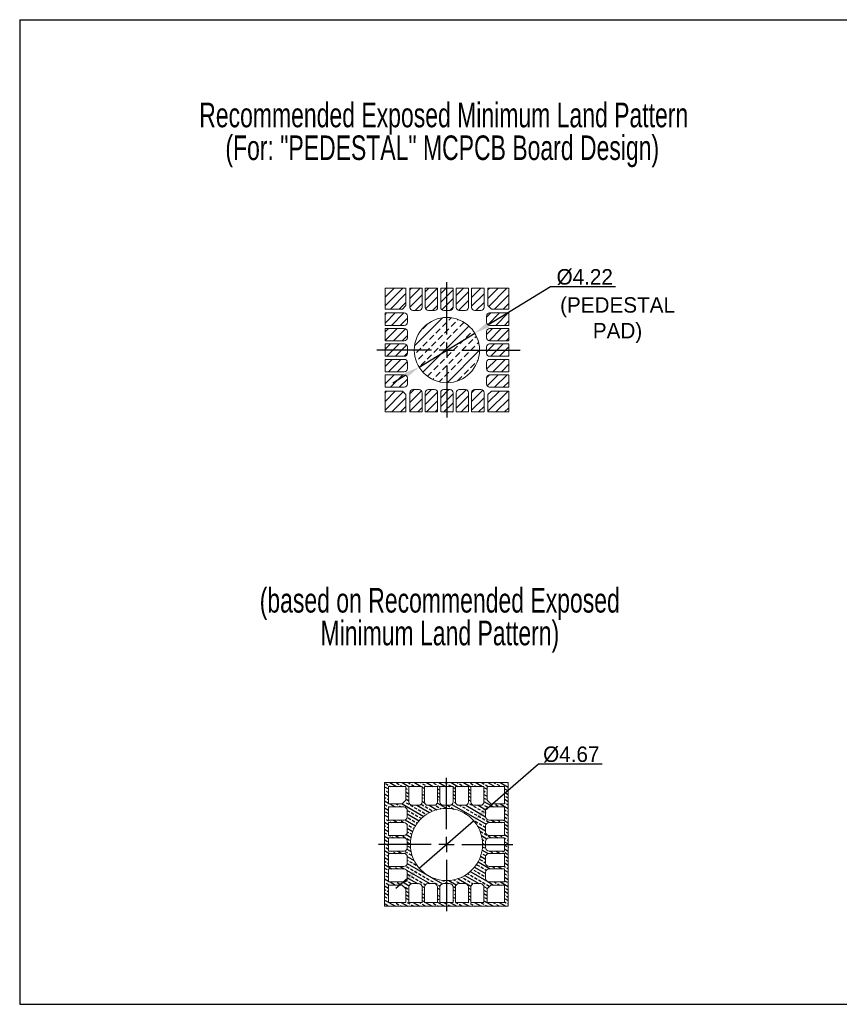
# Model space of a CAD drawing. Header units: millimetres. Extents: x 0 to 129, y 0 to 64.
# Tile 1 of 2: x 0 to 53, y 0 to 64. Entities that reach past the tile are written whole.
import ezdxf

# ---------------------------------------------------------------- set-up
doc = ezdxf.new("R2010")
doc.units = ezdxf.units.MM
doc.layers.add('DIMENSION', color=3, linetype='Continuous')
doc.layers.add('Hatch', color=5, linetype='Continuous')
doc.styles.add('SLDTEXTSTYLE0', font='TXT', dxfattribs={"width": 0.7})
doc.styles.get("Standard").update_dxf_attribs({"font": 'txt', "height": 1})
doc.dimstyles.new('ISO-25', dxfattribs={"dimtxt": 1, "dimasz": 1, "dimexe": 1.25, "dimexo": 0.625, "dimgap": 0.125, "dimtad": 1, "dimtih": 1, "dimtoh": 1, "dimzin": 0, "dimdsep": 46, "dimtxsty": 'Standard', "dimcen": 2.5, "dimadec": 0, "dimazin": 0, "dimtfac": 1, "dimtmove": 0, "dimatfit": 3, "dimfxl": 1, "dimtzin": 0, "dimarcsym": 0})
pattern_1 = [(45, (-207.82478, -91.9822), (-0.280633, 0.280633), [])]

# ---------------------------------------------------------------- blocks, each defined once
blk = doc.blocks.new('SW_NOTE_0')
at = {"layer": 'DIMENSION', "color": 0, "char_height": 1.5875, "attachment_point": 2, "style": 'SLDTEXTSTYLE0'}
for s, insert in [('Recommended Exposed Minimum Land Pattern', (20.811, 2.046)), ('(For: "PEDESTAL" MCPCB Board Design)', (20.716, -0.07))]:
    blk.add_mtext(s, dxfattribs=dict(at, insert=insert))
blk = doc.blocks.new('SW_NOTE_1')
at = {"layer": 'DIMENSION', "color": 0, "char_height": 1.5875, "attachment_point": 2, "style": 'SLDTEXTSTYLE0'}
for s, insert in [('(based on Recommended Exposed', (16.586, -0.07)), ('Minimum Land Pattern)', (16.594, -2.187))]:
    blk.add_mtext(s, dxfattribs=dict(at, insert=insert))
blk = doc.blocks.new('SW_CENTERMARKSYMBOL_0')
at = {"layer": 'DIMENSION', "color": 0}
for p, q in [((0, 1), (0, 4.403)), ((-1, 0), (-4.542, 0)), ((0, 0), (-0.5, 0)), ((0, 0), (0, 0.5)), ((0, 0), (0, -0.5)), ((0, 0), (0.5, 0)), ((1, 0), (4.736, 0)), ((0, -1), (0, -4.371))]:
    blk.add_line(p, q, dxfattribs=at)
blk = doc.blocks.new('SW_CENTERMARKSYMBOL_1')
at = {"layer": 'DIMENSION', "color": 0}
for p, q in [((0, 1), (0, 4.318)), ((-1, 0), (-4.404, 0)), ((0, 0), (-0.5, 0)), ((0, 0), (0, 0.5)), ((0, 0), (0, -0.5)), ((0, 0), (0.5, 0)), ((1, 0), (4.283, 0)), ((0, -1), (0, -4.32))]:
    blk.add_line(p, q, dxfattribs=at)
blk = doc.blocks.new('*D9')
at = {"layer": 'DIMENSION', "color": 0, "lineweight": -2}
for p, q in [((34.345, 46.421), (30.292, 43.946)), ((38.553, 46.421), (34.345, 46.421)), ((25.836, 41.227), (29.438, 43.425)), ((24.983, 40.706), (24.129, 40.184))]:
    blk.add_line(p, q, dxfattribs=at)
at = {"layer": 'DIMENSION', "color": 0}
for points in [[(30.205, 44.089), (30.379, 43.804), (29.438, 43.425)], [(25.07, 40.563), (24.896, 40.848), (25.836, 41.227)]]:
    blk.add_solid(points, dxfattribs=at)
at = {"layer": 'DIMENSION', "color": 0, "insert": (36.553, 47.046), "char_height": 1, "attachment_point": 5}
blk.add_mtext('%%c4.22', dxfattribs=at)
blk = doc.blocks.new('*D11')
at = {"layer": 'DIMENSION', "color": 0, "lineweight": -2}
for p, q in [((33.558, 15.536), (30.12, 12.534)), ((37.683, 15.536), (33.558, 15.536)), ((25.849, 8.805), (29.367, 11.876)), ((25.095, 8.148), (24.342, 7.49))]:
    blk.add_line(p, q, dxfattribs=at)
at = {"layer": 'DIMENSION', "color": 0}
for points in [[(30.01, 12.66), (30.23, 12.409), (29.367, 11.876)], [(25.205, 8.022), (24.986, 8.273), (25.849, 8.805)]]:
    blk.add_solid(points, dxfattribs=at)
at = {"layer": 'DIMENSION', "color": 0, "insert": (35.683, 16.161), "char_height": 1, "attachment_point": 5}
blk.add_mtext('%%c4.67', dxfattribs=at)

msp = doc.modelspace()

# ---------------------------------------------------------------- hatches: boundary and pattern name
at = {"layer": 'Hatch'}
h = msp.add_hatch(dxfattribs=at)
h.set_pattern_fill('ANSI31', color=256, scale=0.125, style=0)
h.set_pattern_definition(pattern_1)
h.paths.add_polyline_path([(24.758, 44.976), (24.987, 45.205), (24.987, 46.33), (23.633, 46.33), (23.633, 44.976)], flags=0)
h = msp.add_hatch(dxfattribs=at)
h.set_pattern_fill('ANSI31', color=256, scale=0.125, style=0)
h.set_pattern_definition(pattern_1)
edge = h.paths.add_edge_path(flags=0)
edge.add_line((25.437, 44.886), (25.837, 44.886))
edge.add_arc((25.837, 45.086), 0.2, 270, 360)
edge.add_line((26.037, 45.086), (26.037, 46.33))
edge.add_line((26.037, 46.33), (25.237, 46.33))
edge.add_line((25.237, 46.33), (25.237, 45.086))
edge.add_arc((25.437, 45.086), 0.2, 180, 270)
h = msp.add_hatch(dxfattribs=at)
h.set_pattern_fill('ANSI31', color=256, scale=0.125, style=0)
h.set_pattern_definition(pattern_1)
edge = h.paths.add_edge_path(flags=0)
edge.add_line((26.437, 44.886), (26.837, 44.886))
edge.add_arc((26.837, 45.086), 0.2, 270, 360)
edge.add_line((27.037, 45.086), (27.037, 46.33))
edge.add_line((27.037, 46.33), (26.237, 46.33))
edge.add_line((26.237, 46.33), (26.237, 45.086))
edge.add_arc((26.437, 45.086), 0.2, 180, 270)
h = msp.add_hatch(dxfattribs=at)
h.set_pattern_fill('ANSI31', color=256, scale=0.125, style=0)
h.set_pattern_definition(pattern_1)
edge = h.paths.add_edge_path(flags=0)
edge.add_line((27.437, 44.886), (27.837, 44.886))
edge.add_arc((27.837, 45.086), 0.2, 270, 360)
edge.add_line((28.037, 45.086), (28.037, 46.33))
edge.add_line((28.037, 46.33), (27.237, 46.33))
edge.add_line((27.237, 46.33), (27.237, 45.086))
edge.add_arc((27.437, 45.086), 0.2, 180, 270)
h = msp.add_hatch(dxfattribs=at)
h.set_pattern_fill('ANSI31', color=256, scale=0.125, style=0)
h.set_pattern_definition(pattern_1)
edge = h.paths.add_edge_path(flags=0)
edge.add_line((28.437, 44.886), (28.837, 44.886))
edge.add_arc((28.837, 45.086), 0.2, 270, 360)
edge.add_line((29.037, 45.086), (29.037, 46.33))
edge.add_line((29.037, 46.33), (28.237, 46.33))
edge.add_line((28.237, 46.33), (28.237, 45.086))
edge.add_arc((28.437, 45.086), 0.2, 180, 270)
h = msp.add_hatch(dxfattribs=at)
h.set_pattern_fill('ANSI31', color=256, scale=0.125, style=0)
h.set_pattern_definition(pattern_1)
edge = h.paths.add_edge_path(flags=0)
edge.add_line((29.437, 44.886), (29.837, 44.886))
edge.add_arc((29.837, 45.086), 0.2, 270, 360)
edge.add_line((30.037, 45.086), (30.037, 46.33))
edge.add_line((30.037, 46.33), (29.237, 46.33))
edge.add_line((29.237, 46.33), (29.237, 45.086))
edge.add_arc((29.437, 45.086), 0.2, 180, 270)
h = msp.add_hatch(dxfattribs=at)
h.set_pattern_fill('ANSI31', color=256, scale=0.125, style=0)
h.set_pattern_definition(pattern_1)
h.paths.add_polyline_path([(30.287, 46.33), (30.287, 45.205), (30.517, 44.976), (31.641, 44.976), (31.641, 46.33)], flags=0)
h = msp.add_hatch(dxfattribs=at)
h.set_pattern_fill('ANSI31', color=256, scale=0.125, style=0)
h.set_pattern_definition(pattern_1)
edge = h.paths.add_edge_path(flags=0)
edge.add_line((25.077, 44.126), (25.077, 44.526))
edge.add_arc((24.877, 44.526), 0.2, 0, 90)
edge.add_line((24.877, 44.726), (23.633, 44.726))
edge.add_line((23.633, 44.726), (23.633, 43.926))
edge.add_line((23.633, 43.926), (24.877, 43.926))
edge.add_arc((24.877, 44.126), 0.2, 270, 360)
h = msp.add_hatch(dxfattribs=at)
h.set_pattern_fill('ANSI31', color=256, scale=0.125, style=0)
h.set_pattern_definition(pattern_1)
edge = h.paths.add_edge_path(flags=0)
edge.add_line((31.641, 44.726), (30.397, 44.726))
edge.add_arc((30.397, 44.526), 0.2, 90, 180)
edge.add_line((30.197, 44.526), (30.197, 44.126))
edge.add_arc((30.397, 44.126), 0.2, 180, 270)
edge.add_line((30.397, 43.926), (31.641, 43.926))
edge.add_line((31.641, 43.926), (31.641, 44.726))
h = msp.add_hatch(dxfattribs=at)
h.set_pattern_fill('DIN 201 light metal and aluminum alloy', color=256, scale=0.125, style=0, pattern_type=2)
h.set_pattern_definition([(45, (-207.8248, -91.9822), (-1.122532, 1.122532), []), (45, (-207.2635, -91.9822), (-1.122532, 1.122532), [0.396875, -0.1984375]), (45, (-206.7022, -91.9822), (-1.122532, 1.122532), [0.396875, -0.1984375]), (45, (-206.141, -91.9822), (-1.122532, 1.122532), [0.396875, -0.1984375])])
edge = h.paths.add_edge_path(flags=0)
edge.add_arc((27.637, 42.326), 2.11, 0, 360)
h = msp.add_hatch(dxfattribs=at)
h.set_pattern_fill('ANSI31', color=256, scale=0.125, style=0)
h.set_pattern_definition(pattern_1)
edge = h.paths.add_edge_path(flags=0)
edge.add_line((25.077, 43.126), (25.077, 43.526))
edge.add_arc((24.877, 43.526), 0.2, 0, 90)
edge.add_line((24.877, 43.726), (23.633, 43.726))
edge.add_line((23.633, 43.726), (23.633, 42.926))
edge.add_line((23.633, 42.926), (24.877, 42.926))
edge.add_arc((24.877, 43.126), 0.2, 270, 360)
h = msp.add_hatch(dxfattribs=at)
h.set_pattern_fill('ANSI31', color=256, scale=0.125, style=0)
h.set_pattern_definition(pattern_1)
edge = h.paths.add_edge_path(flags=0)
edge.add_line((30.197, 43.526), (30.197, 43.126))
edge.add_arc((30.397, 43.126), 0.2, 180, 270)
edge.add_line((30.397, 42.926), (31.641, 42.926))
edge.add_line((31.641, 42.926), (31.641, 43.726))
edge.add_line((31.641, 43.726), (30.397, 43.726))
edge.add_arc((30.397, 43.526), 0.2, 90, 180)
h = msp.add_hatch(dxfattribs=at)
h.set_pattern_fill('ANSI31', color=256, scale=0.125, style=0)
h.set_pattern_definition(pattern_1)
edge = h.paths.add_edge_path(flags=0)
edge.add_line((23.633, 41.926), (24.877, 41.926))
edge.add_arc((24.877, 42.126), 0.2, 270, 360)
edge.add_line((25.077, 42.126), (25.077, 42.526))
edge.add_arc((24.877, 42.526), 0.2, 0, 90)
edge.add_line((24.877, 42.726), (23.633, 42.726))
edge.add_line((23.633, 42.726), (23.633, 41.926))
h = msp.add_hatch(dxfattribs=at)
h.set_pattern_fill('ANSI31', color=256, scale=0.125, style=0)
h.set_pattern_definition(pattern_1)
edge = h.paths.add_edge_path(flags=0)
edge.add_line((31.641, 42.726), (30.397, 42.726))
edge.add_arc((30.397, 42.526), 0.2, 90, 180)
edge.add_line((30.197, 42.526), (30.197, 42.126))
edge.add_arc((30.397, 42.126), 0.2, 180, 270)
edge.add_line((30.397, 41.926), (31.641, 41.926))
edge.add_line((31.641, 41.926), (31.641, 42.726))
h = msp.add_hatch(dxfattribs=at)
h.set_pattern_fill('ANSI31', color=256, scale=0.125, style=0)
h.set_pattern_definition(pattern_1)
edge = h.paths.add_edge_path(flags=0)
edge.add_line((25.077, 41.126), (25.077, 41.526))
edge.add_arc((24.877, 41.526), 0.2, 0, 90)
edge.add_line((24.877, 41.726), (23.633, 41.726))
edge.add_line((23.633, 41.726), (23.633, 40.926))
edge.add_line((23.633, 40.926), (24.877, 40.926))
edge.add_arc((24.877, 41.126), 0.2, 270, 360)
h = msp.add_hatch(dxfattribs=at)
h.set_pattern_fill('ANSI31', color=256, scale=0.125, style=0)
h.set_pattern_definition(pattern_1)
edge = h.paths.add_edge_path(flags=0)
edge.add_line((30.197, 41.526), (30.197, 41.126))
edge.add_arc((30.397, 41.126), 0.2, 180, 270)
edge.add_line((30.397, 40.926), (31.641, 40.926))
edge.add_line((31.641, 40.926), (31.641, 41.726))
edge.add_line((31.641, 41.726), (30.397, 41.726))
edge.add_arc((30.397, 41.526), 0.2, 90, 180)
h = msp.add_hatch(dxfattribs=at)
h.set_pattern_fill('ANSI31', color=256, scale=0.125, style=0)
h.set_pattern_definition(pattern_1)
edge = h.paths.add_edge_path(flags=0)
edge.add_line((25.077, 40.126), (25.077, 40.526))
edge.add_arc((24.877, 40.526), 0.2, 0, 90)
edge.add_line((24.877, 40.726), (23.633, 40.726))
edge.add_line((23.633, 40.726), (23.633, 39.926))
edge.add_line((23.633, 39.926), (24.877, 39.926))
edge.add_arc((24.877, 40.126), 0.2, 270, 360)
h = msp.add_hatch(dxfattribs=at)
h.set_pattern_fill('ANSI31', color=256, scale=0.125, style=0)
h.set_pattern_definition(pattern_1)
edge = h.paths.add_edge_path(flags=0)
edge.add_line((30.197, 40.526), (30.197, 40.126))
edge.add_arc((30.397, 40.126), 0.2, 180, 270)
edge.add_line((30.397, 39.926), (31.641, 39.926))
edge.add_line((31.641, 39.926), (31.641, 40.726))
edge.add_line((31.641, 40.726), (30.397, 40.726))
edge.add_arc((30.397, 40.526), 0.2, 90, 180)
h = msp.add_hatch(dxfattribs=at)
h.set_pattern_fill('ANSI31', color=256, scale=0.125, style=0)
h.set_pattern_definition(pattern_1)
h.paths.add_polyline_path([(24.987, 39.447), (24.758, 39.676), (23.633, 39.676), (23.633, 38.322), (24.987, 38.322)], flags=0)
h = msp.add_hatch(dxfattribs=at)
h.set_pattern_fill('ANSI31', color=256, scale=0.125, style=0)
h.set_pattern_definition(pattern_1)
edge = h.paths.add_edge_path(flags=0)
edge.add_line((25.837, 39.766), (25.437, 39.766))
edge.add_arc((25.437, 39.566), 0.2, 90, 180)
edge.add_line((25.237, 39.566), (25.237, 38.322))
edge.add_line((25.237, 38.322), (26.037, 38.322))
edge.add_line((26.037, 38.322), (26.037, 39.566))
edge.add_arc((25.837, 39.566), 0.2, 0, 90)
h = msp.add_hatch(dxfattribs=at)
h.set_pattern_fill('ANSI31', color=256, scale=0.125, style=0)
h.set_pattern_definition(pattern_1)
edge = h.paths.add_edge_path(flags=0)
edge.add_line((26.837, 39.766), (26.437, 39.766))
edge.add_arc((26.437, 39.566), 0.2, 90, 180)
edge.add_line((26.237, 39.566), (26.237, 38.322))
edge.add_line((26.237, 38.322), (27.037, 38.322))
edge.add_line((27.037, 38.322), (27.037, 39.566))
edge.add_arc((26.837, 39.566), 0.2, 0, 90)
h = msp.add_hatch(dxfattribs=at)
h.set_pattern_fill('ANSI31', color=256, scale=0.125, style=0)
h.set_pattern_definition(pattern_1)
edge = h.paths.add_edge_path(flags=0)
edge.add_line((27.837, 39.766), (27.437, 39.766))
edge.add_arc((27.437, 39.566), 0.2, 90, 180)
edge.add_line((27.237, 39.566), (27.237, 38.322))
edge.add_line((27.237, 38.322), (28.037, 38.322))
edge.add_line((28.037, 38.322), (28.037, 39.566))
edge.add_arc((27.837, 39.566), 0.2, 0, 90)
h = msp.add_hatch(dxfattribs=at)
h.set_pattern_fill('ANSI31', color=256, scale=0.125, style=0)
h.set_pattern_definition(pattern_1)
edge = h.paths.add_edge_path(flags=0)
edge.add_line((28.837, 39.766), (28.437, 39.766))
edge.add_arc((28.437, 39.566), 0.2, 90, 180)
edge.add_line((28.237, 39.566), (28.237, 38.322))
edge.add_line((28.237, 38.322), (29.037, 38.322))
edge.add_line((29.037, 38.322), (29.037, 39.566))
edge.add_arc((28.837, 39.566), 0.2, 0, 90)
h = msp.add_hatch(dxfattribs=at)
h.set_pattern_fill('ANSI31', color=256, scale=0.125, style=0)
h.set_pattern_definition(pattern_1)
edge = h.paths.add_edge_path(flags=0)
edge.add_line((29.837, 39.766), (29.437, 39.766))
edge.add_arc((29.437, 39.566), 0.2, 90, 180)
edge.add_line((29.237, 39.566), (29.237, 38.322))
edge.add_line((29.237, 38.322), (30.037, 38.322))
edge.add_line((30.037, 38.322), (30.037, 39.566))
edge.add_arc((29.837, 39.566), 0.2, 0, 90)
h = msp.add_hatch(dxfattribs=at)
h.set_pattern_fill('ANSI31', color=256, scale=0.125, style=0)
h.set_pattern_definition(pattern_1)
h.paths.add_polyline_path([(31.641, 39.676), (30.517, 39.676), (30.287, 39.447), (30.287, 38.322), (31.641, 38.322)], flags=0)
h = msp.add_hatch(dxfattribs=at)
h.set_pattern_fill('BRASS', color=256, scale=0.0625, angle=-30, style=0)
h.set_pattern_definition([(-30, (-207.82478, -91.9822), (0.1984375, 0.34370383), []), (-30, (-207.72556, -91.81036), (0.1984375, 0.34370383), [0.1984375, -0.09921875])])
h.paths.add_polyline_path([(23.608, 6.341), (31.608, 6.341), (31.608, 14.341), (23.608, 14.341)], flags=0)
edge = h.paths.add_edge_path(flags=0)
edge.add_arc((27.808, 7.581), 0.225, 0, 90, ccw=False)
edge.add_line((28.033, 7.581), (28.033, 6.591))
edge.add_line((28.033, 6.591), (27.183, 6.591))
edge.add_line((27.183, 6.591), (27.183, 7.581))
edge.add_arc((27.408, 7.581), 0.225, 90, 180, ccw=False)
edge.add_line((27.408, 7.806), (27.808, 7.806))
edge = h.paths.add_edge_path(flags=0)
edge.add_arc((29.408, 7.581), 0.225, 90, 180, ccw=False)
edge.add_line((29.408, 7.806), (29.808, 7.806))
edge.add_arc((29.808, 7.581), 0.225, 0, 90, ccw=False)
edge.add_line((30.033, 7.581), (30.033, 6.591))
edge.add_line((30.033, 6.591), (29.183, 6.591))
edge.add_line((29.183, 6.591), (29.183, 7.581))
edge = h.paths.add_edge_path(flags=0)
edge.add_arc((30.368, 12.541), 0.225, 90, 180, ccw=False)
edge.add_line((30.368, 12.766), (31.358, 12.766))
edge.add_line((31.358, 12.766), (31.358, 11.916))
edge.add_line((31.358, 11.916), (30.368, 11.916))
edge.add_arc((30.368, 12.141), 0.225, 180, 270, ccw=False)
edge.add_line((30.143, 12.141), (30.143, 12.541))
edge = h.paths.add_edge_path(flags=0)
edge.add_arc((25.408, 7.581), 0.225, 90, 180, ccw=False)
edge.add_line((25.408, 7.806), (25.808, 7.806))
edge.add_arc((25.808, 7.581), 0.225, 0, 90, ccw=False)
edge.add_line((26.033, 7.581), (26.033, 6.591))
edge.add_line((26.033, 6.591), (25.183, 6.591))
edge.add_line((25.183, 6.591), (25.183, 7.581))
edge = h.paths.add_edge_path(flags=0)
edge.add_arc((30.368, 10.541), 0.225, 90, 180, ccw=False)
edge.add_line((30.368, 10.766), (31.358, 10.766))
edge.add_line((31.358, 10.766), (31.358, 9.916))
edge.add_line((31.358, 9.916), (30.368, 9.916))
edge.add_arc((30.368, 10.141), 0.225, 180, 270, ccw=False)
edge.add_line((30.143, 10.141), (30.143, 10.541))
edge = h.paths.add_edge_path(flags=0)
edge.add_arc((30.368, 9.141), 0.225, 180, 270, ccw=False)
edge.add_line((30.143, 9.141), (30.143, 9.541))
edge.add_arc((30.368, 9.541), 0.225, 90, 180, ccw=False)
edge.add_line((30.368, 9.766), (31.358, 9.766))
edge.add_line((31.358, 9.766), (31.358, 8.916))
edge.add_line((31.358, 8.916), (30.368, 8.916))
edge = h.paths.add_edge_path(flags=0)
edge.add_arc((24.848, 11.141), 0.225, 270, 360, ccw=False)
edge.add_line((24.848, 10.916), (23.858, 10.916))
edge.add_line((23.858, 10.916), (23.858, 11.766))
edge.add_line((23.858, 11.766), (24.848, 11.766))
edge.add_arc((24.848, 11.541), 0.225, 0, 90, ccw=False)
edge.add_line((25.073, 11.541), (25.073, 11.141))
edge = h.paths.add_edge_path(flags=0)
edge.add_arc((24.848, 8.141), 0.225, 270, 360, ccw=False)
edge.add_line((24.848, 7.916), (23.858, 7.916))
edge.add_line((23.858, 7.916), (23.858, 8.766))
edge.add_line((23.858, 8.766), (24.848, 8.766))
edge.add_arc((24.848, 8.541), 0.225, 0, 90, ccw=False)
edge.add_line((25.073, 8.541), (25.073, 8.141))
edge = h.paths.add_edge_path(flags=0)
edge.add_arc((26.808, 13.101), 0.225, 270, 360, ccw=False)
edge.add_line((26.808, 12.876), (26.408, 12.876))
edge.add_arc((26.408, 13.101), 0.225, 180, 270, ccw=False)
edge.add_line((26.183, 13.101), (26.183, 14.091))
edge.add_line((26.183, 14.091), (27.033, 14.091))
edge.add_line((27.033, 14.091), (27.033, 13.101))
edge = h.paths.add_edge_path(flags=0)
edge.add_arc((28.408, 13.101), 0.225, 180, 270, ccw=False)
edge.add_line((28.183, 13.101), (28.183, 14.091))
edge.add_line((28.183, 14.091), (29.033, 14.091))
edge.add_line((29.033, 14.091), (29.033, 13.101))
edge.add_arc((28.808, 13.101), 0.225, 270, 360, ccw=False)
edge.add_line((28.808, 12.876), (28.408, 12.876))
edge = h.paths.add_edge_path(flags=0)
edge.add_arc((25.408, 13.101), 0.225, 180, 270, ccw=False)
edge.add_line((25.183, 13.101), (25.183, 14.091))
edge.add_line((25.183, 14.091), (26.033, 14.091))
edge.add_line((26.033, 14.091), (26.033, 13.101))
edge.add_arc((25.808, 13.101), 0.225, 270, 360, ccw=False)
edge.add_line((25.808, 12.876), (25.408, 12.876))
edge = h.paths.add_edge_path(flags=0)
edge.add_arc((27.408, 13.101), 0.225, 180, 270, ccw=False)
edge.add_line((27.183, 13.101), (27.183, 14.091))
edge.add_line((27.183, 14.091), (28.033, 14.091))
edge.add_line((28.033, 14.091), (28.033, 13.101))
edge.add_arc((27.808, 13.101), 0.225, 270, 360, ccw=False)
edge.add_line((27.808, 12.876), (27.408, 12.876))
edge = h.paths.add_edge_path(flags=0)
edge.add_arc((29.408, 13.101), 0.225, 180, 270, ccw=False)
edge.add_line((29.183, 13.101), (29.183, 14.091))
edge.add_line((29.183, 14.091), (30.033, 14.091))
edge.add_line((30.033, 14.091), (30.033, 13.101))
edge.add_arc((29.808, 13.101), 0.225, 270, 360, ccw=False)
edge.add_line((29.808, 12.876), (29.408, 12.876))
edge = h.paths.add_edge_path(flags=0)
edge.add_arc((24.848, 9.141), 0.225, 270, 360, ccw=False)
edge.add_line((24.848, 8.916), (23.858, 8.916))
edge.add_line((23.858, 8.916), (23.858, 9.766))
edge.add_line((23.858, 9.766), (24.848, 9.766))
edge.add_arc((24.848, 9.541), 0.225, 0, 90, ccw=False)
edge.add_line((25.073, 9.541), (25.073, 9.141))
edge = h.paths.add_edge_path(flags=0)
edge.add_arc((24.848, 12.141), 0.225, 270, 360, ccw=False)
edge.add_line((24.848, 11.916), (23.858, 11.916))
edge.add_line((23.858, 11.916), (23.858, 12.766))
edge.add_line((23.858, 12.766), (24.848, 12.766))
edge.add_arc((24.848, 12.541), 0.225, 0, 90, ccw=False)
edge.add_line((25.073, 12.541), (25.073, 12.141))
edge = h.paths.add_edge_path(flags=0)
edge.add_arc((24.848, 10.141), 0.225, 270, 360, ccw=False)
edge.add_line((24.848, 9.916), (23.858, 9.916))
edge.add_line((23.858, 9.916), (23.858, 10.766))
edge.add_line((23.858, 10.766), (24.848, 10.766))
edge.add_arc((24.848, 10.541), 0.225, 0, 90, ccw=False)
edge.add_line((25.073, 10.541), (25.073, 10.141))
edge = h.paths.add_edge_path(flags=0)
edge.add_arc((30.368, 8.541), 0.225, 90, 180, ccw=False)
edge.add_line((30.368, 8.766), (31.358, 8.766))
edge.add_line((31.358, 8.766), (31.358, 7.916))
edge.add_line((31.358, 7.916), (30.368, 7.916))
edge.add_arc((30.368, 8.141), 0.225, 180, 270, ccw=False)
edge.add_line((30.143, 8.141), (30.143, 8.541))
edge = h.paths.add_edge_path(flags=0)
edge.add_arc((30.368, 11.141), 0.225, 180, 270, ccw=False)
edge.add_line((30.143, 11.141), (30.143, 11.541))
edge.add_arc((30.368, 11.541), 0.225, 90, 180, ccw=False)
edge.add_line((30.368, 11.766), (31.358, 11.766))
edge.add_line((31.358, 11.766), (31.358, 10.916))
edge.add_line((31.358, 10.916), (30.368, 10.916))
edge = h.paths.add_edge_path(flags=0)
edge.add_arc((26.408, 7.581), 0.225, 90, 180, ccw=False)
edge.add_line((26.408, 7.806), (26.808, 7.806))
edge.add_arc((26.808, 7.581), 0.225, 0, 90, ccw=False)
edge.add_line((27.033, 7.581), (27.033, 6.591))
edge.add_line((27.033, 6.591), (26.183, 6.591))
edge.add_line((26.183, 6.591), (26.183, 7.581))
edge = h.paths.add_edge_path(flags=0)
edge.add_arc((28.808, 7.581), 0.225, 0, 90, ccw=False)
edge.add_line((29.033, 7.581), (29.033, 6.591))
edge.add_line((29.033, 6.591), (28.183, 6.591))
edge.add_line((28.183, 6.591), (28.183, 7.581))
edge.add_arc((28.408, 7.581), 0.225, 90, 180, ccw=False)
edge.add_line((28.408, 7.806), (28.808, 7.806))
edge = h.paths.add_edge_path(flags=0)
edge.add_arc((27.608, 10.341), 2.335, 0, 360)
h.paths.add_polyline_path([(23.858, 6.591), (23.858, 7.716), (24.739, 7.716), (24.983, 7.472), (24.983, 6.591)], flags=0)
h.paths.add_polyline_path([(23.858, 14.091), (24.983, 14.091), (24.983, 13.21), (24.739, 12.966), (23.858, 12.966)], flags=0)
h.paths.add_polyline_path([(30.233, 14.091), (31.358, 14.091), (31.358, 12.966), (30.477, 12.966), (30.233, 13.21)], flags=0)
h.paths.add_polyline_path([(31.358, 7.716), (31.358, 6.591), (30.233, 6.591), (30.233, 7.472), (30.477, 7.716)], flags=0)

# ---------------------------------------------------------------- linework, layer by layer
at = {"color": 7, "linetype": 'Continuous', "lineweight": 15}
for p, q in [((23.633, 46.33), (23.633, 44.976)), ((24.987, 46.33), (23.633, 46.33)), ((24.987, 45.205), (24.987, 46.33)), ((25.237, 46.33), (25.237, 45.086)), ((26.037, 46.33), (25.237, 46.33)), ((26.037, 45.086), (26.037, 46.33)), ((27.037, 46.33), (26.237, 46.33)), ((26.237, 46.33), (26.237, 45.086)), ((27.037, 45.086), (27.037, 46.33)), ((28.037, 46.33), (27.237, 46.33)), ((27.237, 46.33), (27.237, 45.086)), ((28.037, 45.086), (28.037, 46.33)), ((29.037, 46.33), (28.237, 46.33)), ((28.237, 46.33), (28.237, 45.086)), ((29.037, 45.086), (29.037, 46.33)), ((29.237, 46.33), (29.237, 45.086)), ((30.037, 46.33), (29.237, 46.33)), ((30.037, 45.086), (30.037, 46.33)), ((31.641, 46.33), (30.287, 46.33)), ((30.287, 46.33), (30.287, 45.205)), ((31.641, 44.976), (31.641, 46.33)), ((23.633, 44.976), (24.758, 44.976)), ((24.877, 44.726), (23.633, 44.726)), ((23.633, 44.726), (23.633, 43.926)), ((24.758, 44.976), (24.987, 45.205)), ((25.437, 44.886), (25.837, 44.886)), ((26.437, 44.886), (26.837, 44.886)), ((27.437, 44.886), (27.837, 44.886)), ((28.437, 44.886), (28.837, 44.886)), ((29.437, 44.886), (29.837, 44.886)), ((30.287, 45.205), (30.517, 44.976)), ((31.641, 44.726), (30.397, 44.726)), ((30.517, 44.976), (31.641, 44.976)), ((31.641, 43.926), (31.641, 44.726)), ((25.077, 44.126), (25.077, 44.526)), ((30.197, 44.526), (30.197, 44.126)), ((23.633, 43.926), (24.877, 43.926)), ((24.877, 43.726), (23.633, 43.726)), ((23.633, 43.726), (23.633, 42.926)), ((25.077, 43.126), (25.077, 43.526)), ((30.197, 43.526), (30.197, 43.126)), ((30.397, 43.926), (31.641, 43.926)), ((31.641, 43.726), (30.397, 43.726)), ((31.641, 42.926), (31.641, 43.726)), ((23.633, 42.926), (24.877, 42.926)), ((23.633, 42.726), (23.633, 41.926)), ((24.877, 42.726), (23.633, 42.726)), ((30.397, 42.926), (31.641, 42.926)), ((31.641, 42.726), (30.397, 42.726)), ((31.641, 41.926), (31.641, 42.726)), ((25.077, 42.126), (25.077, 42.526)), ((30.197, 42.526), (30.197, 42.126)), ((23.633, 41.926), (24.877, 41.926)), ((23.633, 41.726), (23.633, 40.926)), ((24.877, 41.726), (23.633, 41.726)), ((25.077, 41.126), (25.077, 41.526)), ((30.197, 41.526), (30.197, 41.126)), ((30.397, 41.926), (31.641, 41.926)), ((31.641, 41.726), (30.397, 41.726)), ((31.641, 40.926), (31.641, 41.726)), ((23.633, 40.926), (24.877, 40.926)), ((30.397, 40.926), (31.641, 40.926)), ((24.877, 40.726), (23.633, 40.726)), ((23.633, 40.726), (23.633, 39.926)), ((25.077, 40.126), (25.077, 40.526)), ((30.197, 40.526), (30.197, 40.126)), ((31.641, 40.726), (30.397, 40.726)), ((31.641, 39.926), (31.641, 40.726)), ((23.633, 39.926), (24.877, 39.926)), ((24.758, 39.676), (23.633, 39.676)), ((23.633, 39.676), (23.633, 38.322)), ((24.987, 39.447), (24.758, 39.676)), ((25.237, 39.566), (25.237, 38.322)), ((25.837, 39.766), (25.437, 39.766)), ((26.037, 38.322), (26.037, 39.566)), ((26.237, 39.566), (26.237, 38.322)), ((26.837, 39.766), (26.437, 39.766)), ((27.037, 38.322), (27.037, 39.566)), ((27.237, 39.566), (27.237, 38.322)), ((27.837, 39.766), (27.437, 39.766)), ((28.037, 38.322), (28.037, 39.566)), ((28.237, 39.566), (28.237, 38.322)), ((28.837, 39.766), (28.437, 39.766)), ((29.037, 38.322), (29.037, 39.566)), ((29.237, 39.566), (29.237, 38.322)), ((29.837, 39.766), (29.437, 39.766)), ((30.037, 38.322), (30.037, 39.566)), ((30.517, 39.676), (30.287, 39.447)), ((30.397, 39.926), (31.641, 39.926)), ((31.641, 39.676), (30.517, 39.676)), ((31.641, 38.322), (31.641, 39.676)), ((24.987, 38.322), (24.987, 39.447)), ((30.287, 39.447), (30.287, 38.322)), ((23.633, 38.322), (24.987, 38.322)), ((25.237, 38.322), (26.037, 38.322)), ((26.237, 38.322), (27.037, 38.322)), ((27.237, 38.322), (28.037, 38.322)), ((28.237, 38.322), (29.037, 38.322)), ((29.237, 38.322), (30.037, 38.322)), ((30.287, 38.322), (31.641, 38.322)), ((23.608, 14.341), (23.608, 6.341)), ((31.608, 14.341), (23.608, 14.341)), ((24.983, 14.091), (23.858, 14.091)), ((23.858, 14.091), (23.858, 12.966)), ((24.983, 13.21), (24.983, 14.091)), ((26.033, 14.091), (25.183, 14.091)), ((25.183, 14.091), (25.183, 13.101)), ((26.033, 13.101), (26.033, 14.091)), ((27.033, 14.091), (26.183, 14.091)), ((26.183, 14.091), (26.183, 13.101)), ((27.033, 13.101), (27.033, 14.091)), ((28.033, 14.091), (27.183, 14.091)), ((27.183, 14.091), (27.183, 13.101)), ((28.033, 13.101), (28.033, 14.091)), ((29.033, 14.091), (28.183, 14.091)), ((28.183, 14.091), (28.183, 13.101)), ((29.033, 13.101), (29.033, 14.091)), ((30.033, 14.091), (29.183, 14.091)), ((29.183, 14.091), (29.183, 13.101)), ((30.033, 13.101), (30.033, 14.091)), ((31.358, 14.091), (30.233, 14.091)), ((30.233, 14.091), (30.233, 13.21)), ((31.358, 12.966), (31.358, 14.091)), ((31.608, 6.341), (31.608, 14.341)), ((23.858, 12.966), (24.739, 12.966)), ((24.848, 12.766), (23.858, 12.766)), ((23.858, 12.766), (23.858, 11.916)), ((24.739, 12.966), (24.983, 13.21)), ((25.408, 12.876), (25.808, 12.876)), ((26.408, 12.876), (26.808, 12.876)), ((27.408, 12.876), (27.808, 12.876)), ((28.408, 12.876), (28.808, 12.876)), ((29.408, 12.876), (29.808, 12.876)), ((30.233, 13.21), (30.477, 12.966)), ((31.358, 12.766), (30.368, 12.766)), ((30.477, 12.966), (31.358, 12.966)), ((31.358, 11.916), (31.358, 12.766)), ((25.073, 12.141), (25.073, 12.541)), ((30.143, 12.541), (30.143, 12.141)), ((23.858, 11.916), (24.848, 11.916)), ((24.848, 11.766), (23.858, 11.766)), ((23.858, 11.766), (23.858, 10.916)), ((25.073, 11.141), (25.073, 11.541)), ((30.143, 11.541), (30.143, 11.141)), ((30.368, 11.916), (31.358, 11.916)), ((31.358, 11.766), (30.368, 11.766)), ((31.358, 10.916), (31.358, 11.766)), ((23.858, 10.916), (24.848, 10.916)), ((30.368, 10.916), (31.358, 10.916)), ((23.858, 10.766), (23.858, 9.916)), ((24.848, 10.766), (23.858, 10.766)), ((25.073, 10.141), (25.073, 10.541)), ((30.143, 10.541), (30.143, 10.141)), ((31.358, 10.766), (30.368, 10.766)), ((31.358, 9.916), (31.358, 10.766)), ((23.858, 9.916), (24.848, 9.916)), ((24.848, 9.766), (23.858, 9.766)), ((23.858, 9.766), (23.858, 8.916)), ((30.368, 9.916), (31.358, 9.916)), ((31.358, 9.766), (30.368, 9.766)), ((31.358, 8.916), (31.358, 9.766)), ((25.073, 9.141), (25.073, 9.541)), ((30.143, 9.541), (30.143, 9.141)), ((23.858, 8.916), (24.848, 8.916)), ((24.848, 8.766), (23.858, 8.766)), ((23.858, 8.766), (23.858, 7.916)), ((25.073, 8.141), (25.073, 8.541)), ((30.143, 8.541), (30.143, 8.141)), ((30.368, 8.916), (31.358, 8.916)), ((31.358, 8.766), (30.368, 8.766)), ((31.358, 7.916), (31.358, 8.766)), ((23.858, 7.916), (24.848, 7.916)), ((24.739, 7.716), (23.858, 7.716)), ((23.858, 7.716), (23.858, 6.591)), ((24.983, 7.472), (24.739, 7.716)), ((25.808, 7.806), (25.408, 7.806)), ((26.808, 7.806), (26.408, 7.806)), ((27.808, 7.806), (27.408, 7.806)), ((28.808, 7.806), (28.408, 7.806)), ((29.808, 7.806), (29.408, 7.806)), ((30.477, 7.716), (30.233, 7.472)), ((30.368, 7.916), (31.358, 7.916)), ((31.358, 7.716), (30.477, 7.716)), ((31.358, 6.591), (31.358, 7.716)), ((24.983, 6.591), (24.983, 7.472)), ((25.183, 7.581), (25.183, 6.591)), ((26.033, 6.591), (26.033, 7.581)), ((26.183, 7.581), (26.183, 6.591)), ((27.033, 6.591), (27.033, 7.581)), ((27.183, 7.581), (27.183, 6.591)), ((28.033, 6.591), (28.033, 7.581)), ((28.183, 7.581), (28.183, 6.591)), ((29.033, 6.591), (29.033, 7.581)), ((29.183, 7.581), (29.183, 6.591)), ((30.033, 6.591), (30.033, 7.581)), ((30.233, 7.472), (30.233, 6.591)), ((23.858, 6.591), (24.983, 6.591)), ((25.183, 6.591), (26.033, 6.591)), ((26.183, 6.591), (27.033, 6.591)), ((27.183, 6.591), (28.033, 6.591)), ((28.183, 6.591), (29.033, 6.591)), ((29.183, 6.591), (30.033, 6.591)), ((30.233, 6.591), (31.358, 6.591)), ((23.608, 6.341), (31.608, 6.341))]:
    msp.add_line(p, q, dxfattribs=at)
for centre, radius in [((27.637, 42.326), 2.11), ((27.608, 10.341), 2.335)]:
    msp.add_circle(centre, radius, dxfattribs=at)
for centre, radius, start, end in [((24.877, 44.526), 0.2, 0, 90), ((25.437, 45.086), 0.2, 180, 270), ((25.837, 45.086), 0.2, 270, 0), ((26.437, 45.086), 0.2, 180, 270), ((26.837, 45.086), 0.2, 270, 0), ((27.437, 45.086), 0.2, 180, 270), ((27.837, 45.086), 0.2, 270, 0), ((28.437, 45.086), 0.2, 180, 270), ((28.837, 45.086), 0.2, 270, 0), ((29.437, 45.086), 0.2, 180, 270), ((29.837, 45.086), 0.2, 270, 0), ((30.397, 44.526), 0.2, 90, 180), ((24.877, 44.126), 0.2, 270, 0), ((30.397, 44.126), 0.2, 180, 270), ((24.877, 43.526), 0.2, 0, 90), ((30.397, 43.526), 0.2, 90, 180), ((24.877, 43.126), 0.2, 270, 0), ((24.877, 42.526), 0.2, 0, 90), ((30.397, 43.126), 0.2, 180, 270), ((30.397, 42.526), 0.2, 90, 180), ((24.877, 42.126), 0.2, 270, 0), ((30.397, 42.126), 0.2, 180, 270), ((24.877, 41.526), 0.2, 0, 90), ((30.397, 41.526), 0.2, 90, 180), ((24.877, 41.126), 0.2, 270, 0), ((30.397, 41.126), 0.2, 180, 270), ((24.877, 40.526), 0.2, 0, 90), ((30.397, 40.526), 0.2, 90, 180), ((24.877, 40.126), 0.2, 270, 0), ((25.437, 39.566), 0.2, 90, 180), ((25.837, 39.566), 0.2, 0, 90), ((26.437, 39.566), 0.2, 90, 180), ((26.837, 39.566), 0.2, 0, 90), ((27.437, 39.566), 0.2, 90, 180), ((27.837, 39.566), 0.2, 0, 90), ((28.437, 39.566), 0.2, 90, 180), ((28.837, 39.566), 0.2, 0, 90), ((29.437, 39.566), 0.2, 90, 180), ((29.837, 39.566), 0.2, 0, 90), ((30.397, 40.126), 0.2, 180, 270), ((24.848, 12.541), 0.225, 0, 90), ((25.408, 13.101), 0.225, 180, 270), ((25.808, 13.101), 0.225, 270, 0), ((26.408, 13.101), 0.225, 180, 270), ((26.808, 13.101), 0.225, 270, 0), ((27.408, 13.101), 0.225, 180, 270), ((27.808, 13.101), 0.225, 270, 0), ((28.408, 13.101), 0.225, 180, 270), ((28.808, 13.101), 0.225, 270, 0), ((29.408, 13.101), 0.225, 180, 270), ((29.808, 13.101), 0.225, 270, 0), ((30.368, 12.541), 0.225, 90, 180), ((24.848, 12.141), 0.225, 270, 0), ((30.368, 12.141), 0.225, 180, 270), ((24.848, 11.541), 0.225, 0, 90), ((30.368, 11.541), 0.225, 90, 180), ((24.848, 11.141), 0.225, 270, 0), ((30.368, 11.141), 0.225, 180, 270), ((24.848, 10.541), 0.225, 0, 90), ((30.368, 10.541), 0.225, 90, 180), ((24.848, 10.141), 0.225, 270, 0), ((24.848, 9.541), 0.225, 0, 90), ((30.368, 10.141), 0.225, 180, 270), ((30.368, 9.541), 0.225, 90, 180), ((24.848, 9.141), 0.225, 270, 0), ((30.368, 9.141), 0.225, 180, 270), ((24.848, 8.541), 0.225, 0, 90), ((30.368, 8.541), 0.225, 90, 180), ((24.848, 8.141), 0.225, 270, 0), ((25.408, 7.581), 0.225, 90, 180), ((25.808, 7.581), 0.225, 0, 90), ((26.408, 7.581), 0.225, 90, 180), ((26.808, 7.581), 0.225, 0, 90), ((27.408, 7.581), 0.225, 90, 180), ((27.808, 7.581), 0.225, 0, 90), ((28.408, 7.581), 0.225, 90, 180), ((28.808, 7.581), 0.225, 0, 90), ((29.408, 7.581), 0.225, 90, 180), ((29.808, 7.581), 0.225, 0, 90), ((30.368, 8.141), 0.225, 180, 270)]:
    msp.add_arc(centre, radius, start, end, dxfattribs=at)
at = {"layer": 'DIMENSION'}
for p, q in [((0, 63.7), (128.9, 63.7)), ((0, 63.7), (0, 0)), ((0, 0), (128.9, 0))]:
    msp.add_line(p, q, dxfattribs=at)

# ---------------------------------------------------------------- block references
for name, p in [('SW_NOTE_0', (6.62, 56.281)), ('SW_CENTERMARKSYMBOL_0', (27.637, 42.326)), ('SW_NOTE_1', (10.587, 27.001)), ('SW_CENTERMARKSYMBOL_1', (27.608, 10.341))]:
    msp.add_blockref(name, p, dxfattribs=at)

# ---------------------------------------------------------------- texts
at = {"layer": 'DIMENSION', "insert": (33.879, 45.748), "char_height": 1, "width": 9.5904, "attachment_point": 1}
msp.add_mtext('{\\pxqc;(PEDESTAL\\PPAD)}', dxfattribs=at)

# ---------------------------------------------------------------- dimensions: what is measured, and where the dimension line sits
at = {"layer": 'DIMENSION'}
for p1, p2, picture, middle in [((25.836, 41.227), (29.438, 43.425), '*D9', (36.553, 46.421)), ((25.849, 8.805), (29.367, 11.876), '*D11', (35.683, 15.536))]:
    dim = msp.add_diameter_dim_2p(p1=p1, p2=p2, dimstyle='ISO-25', dxfattribs=at)
    dim.commit()
    dim.dimension.update_dxf_attribs({"geometry": picture, "text_midpoint": middle, "dimtype": 163})

doc.saveas('drawing.dxf')
